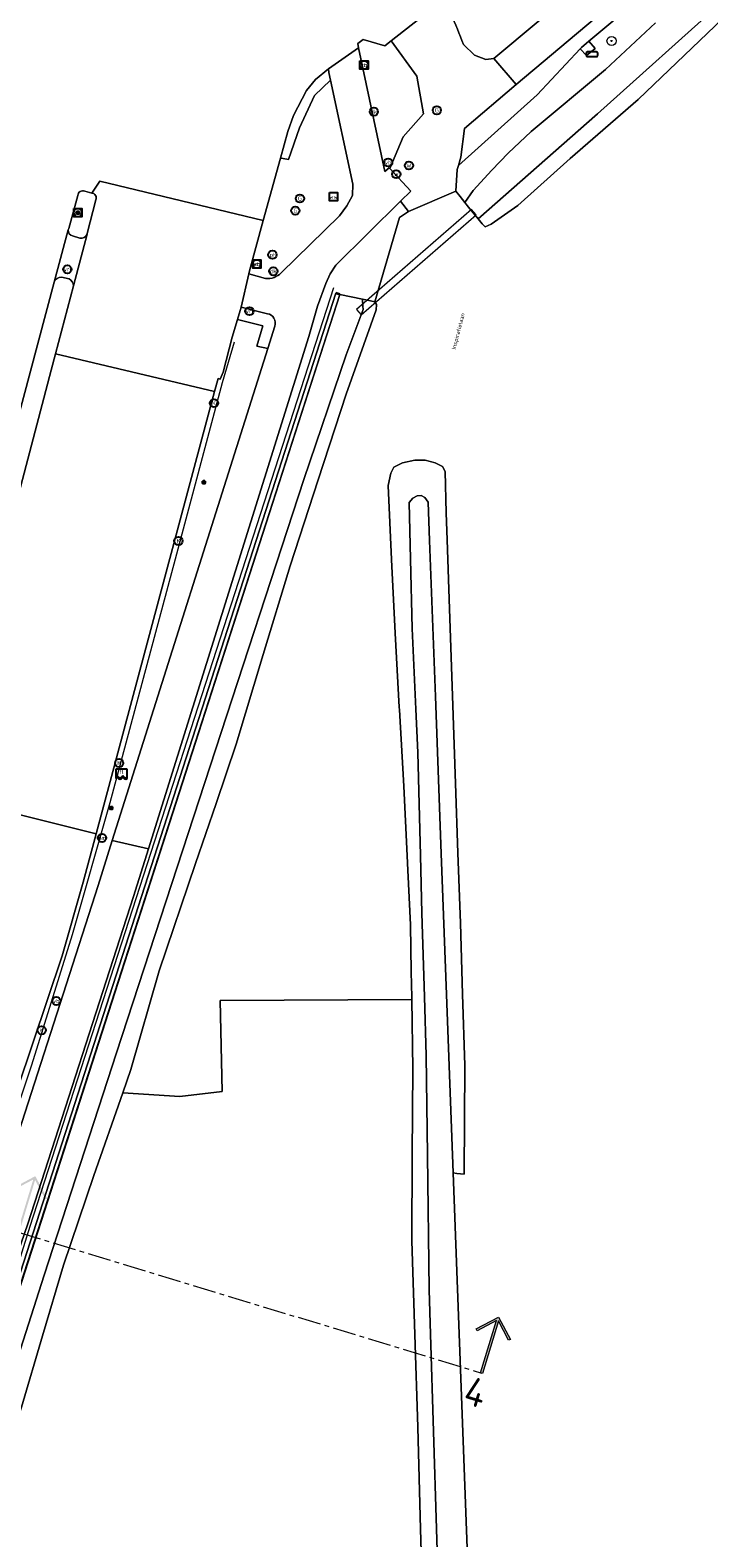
# Model space of a CAD drawing. Header units: metres. Extents: x 73718 to 76933, y 443658 to 446696.
# Tile 67 of 161: x 75015 to 75074, y 445392 to 445524. Entities that reach past the tile are written whole.
import ezdxf
from ezdxf.enums import TextEntityAlignment as Align

# ---------------------------------------------------------------- set-up
doc = ezdxf.new("R2010")
doc.units = ezdxf.units.M
doc.linetypes.add('AL-PROFIEL-SO', pattern=[6.4, 4, -0.8, 0.8, -0.8])
for name, color, linetype, lineweight in [('B-WE-GK-BESCHOEIING-G', 130, 'GK-BESCHOEIING-SO', 18), ('B-WE-GK-KADEMUUR-G', 150, 'Continuous', 35), ('B-WE-GK-KEERWAND_DAMWAND-G', 30, 'Continuous', 18), ('B-WE-GR-BOOM-S', 90, 'Continuous', 25), ('B-WE-GR-GRAS-GV', 60, 'Continuous', 13), ('B-WE-IE-MEUBILAIR-S', 7, 'Continuous', 25), ('B-WE-IE-MEUBILAIR_WEGMEUBILAIR-G', 7, 'Continuous', 18), ('B-WE-KW-KUNSTWERK_DUIKER-GV', 170, 'Continuous', 18), ('B-WE-OG-TERREIN_ERF-GV', 7, 'Continuous', 18), ('B-WE-OG-TERREIN_OEVER-GV', 7, 'Continuous', 18), ('B-WE-OG-TOPOGRAFIE-T18', 10, 'Continuous', 18), ('B-WE-OG-WATER_SLOOT-GV', 120, 'Continuous', 18), ('B-WE-OG-WEG-GV', 7, 'Continuous', 18), ('B-WE-VH-GESLOTENVERHARDING_ASFALT-GV', 10, 'Continuous', 18), ('B-WE-VH-GESLOTENVERHARDING_BETON-GV', 10, 'Continuous', 18), ('B-WE-VH-OPENVERHARDING_BETONELEMENT-GV', 30, 'Continuous', 18), ('B-WE-VH-OPENVERHARDING_BETONSTRAATSTEEN-GV', 30, 'Continuous', 18), ('B-WE-VH-OPENVERHARDING_TEGEL-GV', 30, 'Continuous', 18), ('X-XX-AL-VERWIJZING-S-500', 7, 'Continuous', 18)]:
    doc.layers.add(name, color=color, linetype=linetype, lineweight=lineweight)
doc.styles.add('NLCS-ISO', font='NLCS-ISO.ttf')
doc.styles.add('NLCS-ISO-M200-T18', font='NLCS-ISO.ttf', dxfattribs={"height": 0.36})
doc.linetypes.add('GK-BESCHOEIING-SO', pattern='A,18,-3,[1,NLCS.SHX,S=0.6,R=0,X=0,Y=0],-3', length=24)

# ---------------------------------------------------------------- blocks, each defined once
blk = doc.blocks.new('SIE-MEUBILAIR_BORD_WEGWIJZER-SO')
at = {"flags": 128}
blk.add_lwpolyline([(-1.8, 1.8), (1.8, 1.8), (1.8, -1.8), (-1.8, -1.8)], close=True, dxfattribs=at)
at = {"style": 'NLCS-ISO'}
blk.add_text('ww', height=1.8, dxfattribs=at).set_placement((0, 0), align=Align.MIDDLE_CENTER)
blk = doc.blocks.new('SIE-MEUBILAIR_BORD_VERKEER-SO')
at = {"flags": 128}
blk.add_lwpolyline([(-1.8, 1.8), (1.8, 1.8), (1.8, -1.8), (-1.8, -1.8)], close=True, dxfattribs=at)
at = {"style": 'NLCS-ISO'}
blk.add_text('vb', height=1.8, dxfattribs=at).set_placement((0, 0), align=Align.MIDDLE_CENTER)
blk = doc.blocks.new('SIE-MEUBILAIR_KAST-SO')
at = {"flags": 128}
blk.add_lwpolyline([(-2, -1), (2, -1, 0.414214), (2.5, -0.5), (2.5, 0.5, 0.414214), (2, 1), (-2, 1, 0.414214), (-2.5, 0.5), (-2.5, -0.5, 0.414214)], format="xyb", close=True, dxfattribs=at)
blk = doc.blocks.new('SIE-MEUBILAIR_PAAL_DRUKKNOPPAAL-SO')
blk.add_circle((0, 0), 1.8)
at = {"style": 'NLCS-ISO'}
blk.add_text('dk', height=1.8, dxfattribs=at).set_placement((0, 0), align=Align.MIDDLE_CENTER)
blk = doc.blocks.new('SIE-MEUBILAIR_PAAL_VRI-SO')
blk.add_circle((0, 0), 1.8)
at = {"style": 'NLCS-ISO'}
blk.add_text('vri', height=1.8, dxfattribs=at).set_placement((0, 0), align=Align.MIDDLE_CENTER)
blk = doc.blocks.new('SIE-MEUBILAIR_PAAL_VERKEERSBORD-SO')
blk.add_circle((0, 0), 1.8)
at = {"style": 'NLCS-ISO'}
blk.add_text('vb', height=1.8, dxfattribs=at).set_placement((0, 0), align=Align.MIDDLE_CENTER)
blk = doc.blocks.new('SIE-MEUBILAIR_PAAL_LICHTMAST-SO')
for points in [[(-0.62, 0), (-1, 0)], [(-0.71, 0.71), (-0.44, 0.44)], [(0, 1), (0, 0.62)], [(0.44, 0.44), (0.71, 0.71)], [(1, 0), (0.62, 0)], [(-0.71, -0.71), (-0.44, -0.44)], [(0, -0.62), (0, -1)], [(0.44, -0.44), (0.71, -0.71)]]:
    blk.add_lwpolyline(points)
blk.add_circle((0, 0), 0.5)
blk = doc.blocks.new('SIE-MEUBILAIR_PAAL_HECTOMETER-SO')
blk.add_circle((0, 0), 1.8)
at = {"style": 'NLCS-ISO'}
blk.add_text('hm', height=1.8, dxfattribs=at).set_placement((0, 0), align=Align.MIDDLE_CENTER)
blk = doc.blocks.new('SIE-MEUBILAIR_PAAL_PORTAAL-SO')
blk.add_circle((0, 0), 1.8)
at = {"style": 'NLCS-ISO'}
blk.add_text('pt', height=1.8, dxfattribs=at).set_placement((0, 0), align=Align.MIDDLE_CENTER)
blk = doc.blocks.new('SIE-MEUBILAIR_PUT_GASPUT-SO')
blk.add_circle((0, 0), 1.8)
at = {"style": 'NLCS-ISO'}
blk.add_text('G', height=1.8, dxfattribs=at).set_placement((0, 0), align=Align.MIDDLE_CENTER)
blk = doc.blocks.new('SIE-MEUBILAIR_PUT_WATERLEIDINGPUT-SO')
blk.add_circle((0, 0), 1.8)
at = {"style": 'NLCS-ISO'}
blk.add_text('W', height=1.8, dxfattribs=at).set_placement((0, 0), align=Align.MIDDLE_CENTER)
blk = doc.blocks.new('SIE-MEUBILAIR_PUT_KOLK-SO')
blk.add_circle((0, 0), 1.8)
at = {"style": 'NLCS-ISO'}
blk.add_text('K', height=1.8, dxfattribs=at).set_placement((0, 0), align=Align.MIDDLE_CENTER)
blk = doc.blocks.new('SIE-MEUBILAIR_SENSOR_FLITSER-SO')
for p, q in [((2.5, 1.25), (-2.5, 1.25)), ((-2.5, 1.25), (-2.5, -2.8125)), ((2.5, -2.8125), (2.5, 1.25))]:
    blk.add_line(p, q)
for centre, start, end in [((-1.875, -2.65625), 36.86989765, 143.13010235), ((-1.875, -2.96875), 36.86989765, 143.13010235), ((-1.875, -3.28125), 36.86989765, 143.13010235), ((-0.625, -1.71875), 216.86989765, 323.13010235), ((-0.625, -2.03125), 216.86989765, 323.13010235), ((-0.625, -2.34375), 216.86989765, 323.13010235), ((0.625, -2.65625), 36.86989765, 143.13010235), ((0.625, -2.96875), 36.86989765, 143.13010235), ((0.625, -3.28125), 36.86989765, 143.13010235), ((1.875, -1.71875), 216.86989765, 323.13010235), ((1.875, -2.03125), 216.86989765, 323.13010235), ((1.875, -2.34375), 216.86989765, 323.13010235)]:
    blk.add_arc(centre, 0.78125, start, end)
at = {"style": 'NLCS-ISO'}
blk.add_text('fl', height=1.8, dxfattribs=at).set_placement((0, 0), align=Align.MIDDLE_CENTER)
blk = doc.blocks.new('SGR-BOOM_GBKN-SO')
at = {"linetype": 'ByBlock', "lineweight": 18}
h = blk.add_hatch(color=0, dxfattribs=at)
h.dxf.hatch_style = 1
edge = h.paths.add_edge_path()
edge.add_arc((0, 0), 0.25, 0, 360)
at = {"color": 0, "linetype": 'ByBlock', "lineweight": 18}
for radius in [2, 0.25]:
    blk.add_circle((0, 0), radius, dxfattribs=at)
at = {"color": 0, "linetype": 'ByBlock', "lineweight": 18, "style": 'NLCS-ISO'}
blk.add_attdef('SOORT', (2.5, 0), '', height=1.5, dxfattribs=at)
blk = doc.blocks.new('*U119')
h = blk.add_hatch(color=256)
h.dxf.hatch_style = 1
h.paths.add_polyline_path([(0, 10.25), (-3.12, 7.12), (-2.88, 6.88), (-0.17, 9.58), (-0.17, 0), (0.17, 0), (0.17, 9.58), (2.88, 6.88), (3.12, 7.12)])
h = blk.add_hatch(color=256)
h.dxf.hatch_style = 1
h.paths.add_polyline_path([(84.71, 10.25), (87.84, 7.12), (87.59, 6.88), (84.89, 9.58), (84.89, 0), (84.54, 0), (84.54, 9.58), (81.84, 6.88), (81.59, 7.12)])
blk.add_lwpolyline([(84.71, 10.25), (87.84, 7.12), (87.59, 6.88), (84.89, 9.58), (84.89, 0), (84.54, 0), (84.54, 9.58), (81.84, 6.88), (81.59, 7.12), (84.71, 10.25)], close=True)
at = {"linetype": 'AL-PROFIEL-SO', "flags": 128}
blk.add_lwpolyline([(0, 0), (84.71, 0)], dxfattribs=at)
at = {"style": 'NLCS-ISO'}
for tag, p in [('Aanzicht1', (0, -1)), ('Aanzicht2', (84.71, -1))]:
    blk.add_attdef(tag, text='', height=5, dxfattribs=at).set_placement(p, align=Align.TOP_CENTER)

msp = doc.modelspace()

# ---------------------------------------------------------------- linework, layer by layer
at = {"layer": 'B-WE-GK-BESCHOEIING-G', "flags": 128}
msp.add_lwpolyline([(75022.623, 445434.695), (75039.031, 445484.847), (75042.721, 445495.768), (75044.206, 445499.718), (75044.187, 445500)], dxfattribs=at)
at = {"layer": 'B-WE-GK-KADEMUUR-G', "flags": 128}
msp.add_lwpolyline([(75042.166, 445501.047), (75041.824, 445501.154)], dxfattribs=at)
at = {"layer": 'B-WE-GK-KEERWAND_DAMWAND-G', "flags": 128}
msp.add_lwpolyline([(75042.166, 445501.047), (75007.294, 445392.858), (75000, 445370.227), (74999.783, 445369.294), (74996.356, 445358.66)], dxfattribs=at)
at = {"layer": 'B-WE-GR-GRAS-GV', "flags": 128}
msp.add_lwpolyline([(75049.487, 445384.165), (75049.246, 445393.002), (75049.002, 445401.929), (75048.733, 445410.041), (75048.462, 445418.235), (75048.516, 445425.729), (75048.57, 445433.299), (75048.466, 445439.346), (75031.715, 445439.261), (75031.891, 445431.315), (75028.183, 445430.874), (75023.179, 445431.202), (75020.648, 445423.946), (75018.002, 445416.117), (75016.176, 445409.939), (75014.331, 445403.699), (75012.692, 445398.783), (75011.037, 445393.818), (75009.184, 445387.801)], dxfattribs=at)
at = {"layer": 'B-WE-IE-MEUBILAIR_WEGMEUBILAIR-G', "flags": 128}
for points in [[(75041.607, 445501.626), (75015.043, 445419.504), (74996.085, 445358.746), (74988.404, 445335.234), (74982.572, 445318.018), (74946.528, 445190.854), (74941.468, 445172.053), (74939.359, 445158.202), (74939.346, 445158.119)], [(75032.917, 445496.856), (75031.869, 445493.293), (75027.773, 445477.886), (75022.056, 445456.573), (75018.761, 445445.022), (75015.196, 445433.621), (75013.29, 445427.872), (75011.351, 445422.208), (75009.253, 445416.563), (75005.152, 445405.292), (75001.256, 445394.001), (74997.678, 445382.507), (74990.48, 445359.627), (74979.832, 445325.153), (74973.128, 445302.151), (74963.206, 445267.526), (74953.328, 445232.886), (74943.442, 445198.269), (74940.207, 445186.453), (74937.324, 445175.044), (74934.703, 445163.382), (74931.167, 445145.793), (74929.176, 445133.922), (74928.566, 445129.505)]]:
    msp.add_lwpolyline(points, dxfattribs=at)
at = {"layer": 'B-WE-KW-KUNSTWERK_DUIKER-GV', "flags": 128}
msp.add_lwpolyline([(75054.099, 445508.009), (75053.706, 445508.462), (75043.637, 445499.719), (75044.03, 445499.266)], close=True, dxfattribs=at)
at = {"layer": 'B-WE-OG-TERREIN_ERF-GV', "flags": 128}
msp.add_lwpolyline([(75075.006, 445524.544), (75068.284, 445518.105), (75062.331, 445512.922), (75057.755, 445508.832), (75055.412, 445507.182), (75054.895, 445506.969), (75054.639, 445507.222), (75054.269, 445507.668), (75053.43, 445508.68), (75053.108, 445509.084), (75052.691, 445509.606), (75052.337, 445510.086), (75048.183, 445508.304), (75047.408, 445507.761), (75045.244, 445500.394), (75045.378, 445500.151), (75045.352, 445499.701), (75042.731, 445492.302), (75040.287, 445484.835), (75037.818, 445477.292), (75035.481, 445469.529), (75033.12, 445461.688), (75031.348, 445456.504), (75029.557, 445451.267), (75026.371, 445441.872), (75023.888, 445433.233), (75023.179, 445431.202), (75028.183, 445430.874), (75031.891, 445431.315), (75031.715, 445439.261), (75048.466, 445439.346), (75048.463, 445439.557), (75048.424, 445441.79), (75048.354, 445445.879), (75048.12, 445450.667), (75048.058, 445451.923), (75047.76, 445458.028), (75047.384, 445464.689), (75047.37, 445464.937), (75047.004, 445471.418), (75046.709, 445477.838), (75046.41, 445484.322), (75046.626, 445485.402), (75046.896, 445485.942), (75047.652, 445486.32), (75048.732, 445486.536), (75049.649, 445486.536), (75050.513, 445486.32), (75051.161, 445485.996), (75051.377, 445485.564), (75051.491, 445481.933), (75051.565, 445479.574), (75051.755, 445473.524), (75052.024, 445465.922), (75052.295, 445458.244), (75052.51, 445452.173), (75052.727, 445446.041), (75052.915, 445439.836), (75053.105, 445433.569), (75053.051, 445424.066), (75052.417, 445424.147), (75052.092, 445424.188), (75053.349, 445390.552)], dxfattribs=at)
at = {"layer": 'B-WE-OG-TERREIN_OEVER-GV', "flags": 128}
msp.add_lwpolyline([(75054.639, 445507.222), (75054.895, 445506.969), (75055.412, 445507.182), (75057.755, 445508.832), (75062.331, 445512.922), (75068.284, 445518.105), (75075.006, 445524.544), (75079.339, 445528.796), (75082.903, 445532.035), (75086.969, 445535.372), (75087.773, 445537.032), (75086.797, 445536.44), (75081.326, 445532), (75075.776, 445526.746), (75064.713, 445516.845), (75054.269, 445507.668)], close=True, dxfattribs=at)
for points in [[(75071.128, 445529.212), (75063.972, 445523.202), (75064.517, 445522.562), (75063.759, 445521.941), (75063.203, 445522.529), (75059.444, 445518.49), (75052.552, 445512.328), (75052.448, 445511.967), (75052.337, 445510.086), (75052.691, 445509.606), (75053.108, 445509.084), (75053.837, 445510.137), (75055.464, 445511.923), (75056.893, 445513.392), (75058.917, 445515.297), (75065.421, 445520.708), (75069.801, 445524.797)], [(75014.331, 445403.699), (75016.176, 445409.939), (75018.002, 445416.117), (75020.648, 445423.946), (75023.179, 445431.202), (75023.888, 445433.233), (75026.371, 445441.872), (75029.557, 445451.267), (75031.348, 445456.504), (75033.12, 445461.688), (75035.481, 445469.529), (75037.818, 445477.292), (75040.287, 445484.835), (75042.731, 445492.302), (75045.352, 445499.701), (75045.378, 445500.151), (75045.244, 445500.394), (75044.596, 445500.538), (75044.145, 445500.639), (75044.187, 445500), (75044.206, 445499.718), (75042.721, 445495.768), (75039.031, 445484.847), (75022.623, 445434.695), (75016.299, 445415.248), (75007.142, 445386.679)], [(75050.834, 445386.494), (75050.63, 445393.045), (75050.101, 445410.084), (75049.981, 445413.949), (75049.844, 445425.745), (75049.742, 445434.468), (75049.579, 445439.593), (75049.347, 445446.898), (75049.225, 445451.951), (75049.008, 445460.966), (75048.83, 445464.757), (75048.499, 445471.813), (75048.361, 445477.875), (75048.248, 445482.834), (75048.568, 445483.222), (75048.934, 445483.428), (75049.3, 445483.45), (75049.597, 445483.268), (75049.899, 445482.879), (75050.025, 445479.517), (75050.535, 445465.867), (75051.048, 445452.119), (75051.509, 445439.784), (75052.092, 445424.188), (75052.417, 445424.147), (75053.051, 445424.066), (75053.105, 445433.569), (75052.915, 445439.836), (75052.727, 445446.041), (75052.51, 445452.173), (75052.295, 445458.244), (75052.024, 445465.922), (75051.755, 445473.524), (75051.565, 445479.574), (75051.491, 445481.933), (75051.377, 445485.564), (75051.161, 445485.996), (75050.513, 445486.32), (75049.649, 445486.536), (75048.732, 445486.536), (75047.652, 445486.32), (75046.896, 445485.942), (75046.626, 445485.402), (75046.41, 445484.322), (75046.709, 445477.838), (75047.004, 445471.418), (75047.37, 445464.937), (75047.384, 445464.689), (75047.76, 445458.028), (75048.058, 445451.923), (75048.12, 445450.667), (75048.354, 445445.879), (75048.424, 445441.79), (75048.463, 445439.557), (75048.466, 445439.346), (75048.57, 445433.299), (75048.516, 445425.729), (75048.462, 445418.235), (75048.733, 445410.041), (75049.002, 445401.929), (75049.246, 445393.002), (75049.487, 445384.165)]]:
    msp.add_lwpolyline(points, dxfattribs=at)
at = {"layer": 'B-WE-OG-WATER_SLOOT-GV', "flags": 128}
for points in [[(75069.801, 445524.797), (75065.421, 445520.708), (75058.917, 445515.297), (75056.893, 445513.392), (75055.464, 445511.923), (75053.837, 445510.137), (75053.108, 445509.084), (75053.43, 445508.68), (75054.269, 445507.668), (75064.713, 445516.845), (75075.776, 445526.746)], [(75007.142, 445386.679), (75016.299, 445415.248), (75022.623, 445434.695), (75039.031, 445484.847), (75042.721, 445495.768), (75044.206, 445499.718), (75044.187, 445500), (75044.145, 445500.639), (75042.166, 445501.047), (75012.822, 445410.007), (75007.294, 445392.858), (75000, 445370.227)], [(75053.349, 445390.552), (75052.092, 445424.188), (75051.509, 445439.784), (75051.048, 445452.119), (75050.535, 445465.867), (75050.025, 445479.517), (75049.899, 445482.879), (75049.597, 445483.268), (75049.3, 445483.45), (75048.934, 445483.428), (75048.568, 445483.222), (75048.248, 445482.834), (75048.361, 445477.875), (75048.499, 445471.813), (75048.83, 445464.757), (75049.008, 445460.966), (75049.225, 445451.951), (75049.347, 445446.898), (75049.579, 445439.593), (75049.742, 445434.468), (75049.844, 445425.745), (75049.981, 445413.949), (75050.101, 445410.084), (75050.63, 445393.045), (75050.834, 445386.494)]]:
    msp.add_lwpolyline(points, dxfattribs=at)
at = {"layer": 'B-WE-OG-WEG-GV', "flags": 128}
for points in [[(75052.989, 445522.92), (75053.96, 445521.988), (75054.95, 445521.609), (75055.656, 445521.695), (75063.4, 445528.179), (75069.515, 445533.338), (75074.427, 445537.567)], [(75041.366, 445519.779), (75039.964, 445518.446), (75038.635, 445515.631), (75037.681, 445512.846), (75037.211, 445512.928), (75036.983, 445512.968), (75035.468, 445507.521), (75034.28, 445503.113), (75034.217, 445502.841), (75035.684, 445502.442)], [(75037.043, 445502.924), (75042.15, 445507.926), (75042.799, 445508.782), (75043.272, 445509.706), (75043.319, 445510.693), (75041.366, 445519.779)], [(75000, 445371.413), (75041.824, 445501.154), (75042.166, 445501.047), (75044.145, 445500.639), (75044.596, 445500.538), (75045.244, 445500.394), (75047.408, 445507.761), (75048.183, 445508.304), (75047.472, 445509.189), (75041.814, 445503.61), (75041.335, 445502.851), (75040.936, 445502.011), (75040.22, 445500), (75039.459, 445497.347), (75025.427, 445452.538), (75024.12, 445448.364), (75014.885, 445419.726), (75009.877, 445405.275), (74996.938, 445365.11)], [(74993.811, 445365.887), (75006.746, 445406.176), (75011.816, 445420.805), (75021.024, 445449.335), (75022.262, 445453.254), (75035.867, 445496.302), (75034.922, 445496.505), (75035.427, 445498.307), (75033.216, 445498.839), (75032.753, 445497.309), (75031.972, 445494.244), (75031.718, 445493.628), (75031.527, 445493.688), (75031.214, 445492.556), (75020.861, 445453.852), (75019.729, 445449.621), (75017.886, 445443.172), (75012.719, 445427.807), (75007.568, 445414.438), (75002.196, 445399.732), (75000, 445393.021), (74996.775, 445382.714)]]:
    msp.add_lwpolyline(points, dxfattribs=at)
at = {"layer": 'B-WE-OG-WEG-GV'}
for points in [[(75051.888, 445525.579, -0.0171178), (75052.989, 445522.92)], [(75035.684, 445502.442, 0.2296599), (75037.043, 445502.924)]]:
    msp.add_lwpolyline(points, format="xyb", dxfattribs=at)
at = {"layer": 'B-WE-OG-WEG-GV', "flags": 128}
msp.add_lwpolyline([(75046.669, 445523.242), (75046.102, 445522.8), (75044.219, 445523.353), (75043.761, 445522.982), (75043.811, 445522.617), (75046.119, 445511.791), (75046.502, 445512.118), (75046.558, 445512.058), (75047.73, 445514.822), (75049.501, 445516.847), (75048.903, 445520.144)], close=True, dxfattribs=at)
at = {"layer": 'B-WE-VH-GESLOTENVERHARDING_ASFALT-GV', "flags": 128}
for points in [[(75019.857, 445510.084), (75020.483, 445509.914), (75021.168, 445510.949), (75035.468, 445507.521), (75036.983, 445512.968), (75037.618, 445515.289), (75038.135, 445516.697), (75039.255, 445518.887), (75040.06, 445519.859), (75041.181, 445520.782), (75043.811, 445522.617), (75043.761, 445522.982), (75044.219, 445523.353), (75046.102, 445522.8), (75046.669, 445523.242), (75051.11, 445526.702)], [(75011.986, 445512.611), (75010.806, 445508.105), (75010.09, 445505.47), (75009.789, 445504.336), (75009.186, 445502.068), (75006.412, 445492.083), (75005.958, 445489.667), (75003.083, 445478.613), (75001.609, 445473.552), (75000.415, 445470.081), (74999.715, 445469.726), (74999.378, 445469.803), (74993.398, 445460.255), (75005.352, 445457.705), (75017.191, 445502.117)], [(75034.217, 445502.841), (75034.28, 445503.113), (75035.468, 445507.521), (75021.168, 445510.949), (75020.483, 445509.914)], [(75018.455, 445506.806), (75019.248, 445509.708)], [(75020.835, 445509.303), (75020.082, 445506.38)], [(75017.191, 445502.117), (75018.422, 445506.682)], [(75020.061, 445506.3), (75018.875, 445501.79), (75017.311, 445495.847), (75031.214, 445492.556), (75031.527, 445493.688), (75031.718, 445493.628), (75031.972, 445494.244), (75032.753, 445497.309), (75033.216, 445498.839), (75033.548, 445499.937), (75034.217, 445502.841)]]:
    msp.add_lwpolyline(points, dxfattribs=at)
at = {"layer": 'B-WE-VH-GESLOTENVERHARDING_ASFALT-GV'}
for points in [[(75019.248, 445509.708, -0.4625803), (75019.857, 445510.084)], [(75020.483, 445509.914, -0.47719), (75020.835, 445509.303)], [(75018.422, 445506.682, -0.0717893), (75018.455, 445506.806)], [(75020.082, 445506.38, -0.0412303), (75020.061, 445506.3)]]:
    msp.add_lwpolyline(points, format="xyb", dxfattribs=at)
at = {"layer": 'B-WE-VH-GESLOTENVERHARDING_ASFALT-GV', "flags": 128}
for points in [[(75031.214, 445492.556), (75017.311, 445495.847), (75016.932, 445494.411), (75007.149, 445457.259), (75020.861, 445453.852)], [(75017.886, 445443.172), (75019.729, 445449.621), (75020.861, 445453.852), (75007.149, 445457.259), (75003.389, 445442.979), (74989.069, 445388.603), (74985.092, 445369.207), (74984.769, 445368.135), (74991.906, 445366.361), (74996.997, 445382.661), (74996.775, 445382.714), (75000, 445393.021), (75002.196, 445399.732), (75007.568, 445414.438), (75012.719, 445427.807)]]:
    msp.add_lwpolyline(points, close=True, dxfattribs=at)
at = {"layer": 'B-WE-VH-GESLOTENVERHARDING_BETON-GV', "flags": 128}
msp.add_lwpolyline([(75041.366, 445519.779), (75041.223, 445520.445), (75041.181, 445520.782), (75040.06, 445519.859), (75039.255, 445518.887), (75038.135, 445516.697), (75037.618, 445515.289), (75036.983, 445512.968), (75037.211, 445512.928), (75037.681, 445512.846), (75038.635, 445515.631), (75039.964, 445518.446)], close=True, dxfattribs=at)
at = {"layer": 'B-WE-VH-OPENVERHARDING_BETONELEMENT-GV', "flags": 128}
for points in [[(75100.879, 445560.287), (75098.589, 445562.124), (75098.36, 445561.813), (75093.388, 445555.596), (75089.787, 445551.74), (75085.821, 445547.905), (75074.472, 445537.602), (75074.427, 445537.567), (75069.515, 445533.338), (75063.4, 445528.179), (75055.656, 445521.695), (75057.592, 445519.412), (75071.414, 445531.045), (75074.536, 445533.632), (75084.932, 445542.953), (75089.284, 445546.977), (75092.111, 445549.718), (75094.803, 445552.636), (75097.372, 445555.666), (75099.764, 445558.831)], [(74995.907, 445358.805), (74996.005, 445358.771), (74996.085, 445358.746), (74996.356, 445358.66), (74999.783, 445369.294), (75000, 445370.227), (75007.294, 445392.858), (75012.822, 445410.007), (75042.166, 445501.047), (75041.824, 445501.154), (75000, 445371.413)]]:
    msp.add_lwpolyline(points, close=True, dxfattribs=at)
at = {"layer": 'B-WE-VH-OPENVERHARDING_BETONSTRAATSTEEN-GV', "flags": 128}
for points in [[(75051.888, 445525.579), (75051.11, 445526.702), (75046.669, 445523.242), (75048.903, 445520.144), (75049.501, 445516.847), (75047.73, 445514.822), (75046.558, 445512.058), (75048.391, 445510.086), (75047.472, 445509.189), (75048.183, 445508.304), (75052.337, 445510.086), (75052.448, 445511.967), (75052.552, 445512.328), (75052.76, 445513.05), (75053.069, 445515.548), (75057.592, 445519.412)], [(75057.592, 445519.412), (75055.656, 445521.695), (75054.95, 445521.609), (75053.96, 445521.988), (75052.989, 445522.92)], [(75020.483, 445509.914), (75019.857, 445510.084)], [(75019.248, 445509.708), (75018.455, 445506.806)], [(75020.082, 445506.38), (75020.835, 445509.303)], [(75018.793, 445506.161), (75019.433, 445505.963)], [(75017.191, 445502.117), (75005.352, 445457.705), (74997.756, 445429.208), (74981.401, 445368.972)], [(75018.49, 445502.407), (75017.837, 445502.541)], [(74984.769, 445368.135), (74985.092, 445369.207), (74989.069, 445388.603), (75003.389, 445442.979), (75007.149, 445457.259), (75016.932, 445494.411), (75017.311, 445495.847), (75018.875, 445501.79)]]:
    msp.add_lwpolyline(points, dxfattribs=at)
at = {"layer": 'B-WE-VH-OPENVERHARDING_BETONSTRAATSTEEN-GV'}
for points in [[(75052.989, 445522.92, 0.0171178), (75051.888, 445525.579)], [(75019.857, 445510.084, 0.4625803), (75019.248, 445509.708)], [(75020.835, 445509.303, 0.47719), (75020.483, 445509.914)], [(75018.422, 445506.682, 0.3923326), (75018.793, 445506.161)], [(75018.455, 445506.806, 0.0717893), (75018.422, 445506.682)], [(75019.433, 445505.963, 0.3914265), (75020.061, 445506.3)], [(75020.061, 445506.3, 0.0412303), (75020.082, 445506.38)], [(75017.837, 445502.541, 0.3669489), (75017.191, 445502.117)], [(75018.875, 445501.79, 0.2586191), (75018.49, 445502.407)]]:
    msp.add_lwpolyline(points, format="xyb", dxfattribs=at)
at = {"layer": 'B-WE-VH-OPENVERHARDING_TEGEL-GV', "flags": 128}
for points in [[(75071.414, 445531.045), (75057.592, 445519.412), (75053.069, 445515.548), (75052.76, 445513.05), (75052.552, 445512.328), (75059.444, 445518.49), (75063.203, 445522.529), (75063.317, 445522.651), (75063.972, 445523.202), (75071.128, 445529.212)], [(75022.262, 445453.254), (75025.427, 445452.538), (75039.459, 445497.347), (75040.22, 445500), (75040.936, 445502.011), (75041.335, 445502.851), (75041.814, 445503.61), (75047.472, 445509.189), (75048.391, 445510.086), (75046.558, 445512.058), (75046.502, 445512.118), (75046.119, 445511.791), (75043.811, 445522.617), (75041.181, 445520.782), (75041.223, 445520.445), (75041.366, 445519.779), (75043.319, 445510.693), (75043.272, 445509.706), (75042.799, 445508.782), (75042.15, 445507.926), (75037.043, 445502.924)], [(75018.422, 445506.682), (75017.191, 445502.117)], [(75019.433, 445505.963), (75018.793, 445506.161)], [(75018.875, 445501.79), (75020.061, 445506.3)], [(75017.837, 445502.541), (75018.49, 445502.407)], [(75035.684, 445502.442), (75034.217, 445502.841), (75033.548, 445499.937), (75035.848, 445499.357)], [(75033.548, 445499.937), (75033.216, 445498.839), (75035.427, 445498.307), (75034.922, 445496.505), (75035.867, 445496.302), (75036.49, 445498.273)], [(75035.848, 445499.357), (75033.548, 445499.937)], [(75036.49, 445498.273), (75035.867, 445496.302), (75022.262, 445453.254)]]:
    msp.add_lwpolyline(points, dxfattribs=at)
for points in [[(75063.972, 445523.202), (75063.317, 445522.651), (75063.203, 445522.529), (75063.759, 445521.941), (75064.517, 445522.562)], [(75025.427, 445452.538), (75022.262, 445453.254), (75021.024, 445449.335), (75011.816, 445420.805), (75006.746, 445406.176), (74993.811, 445365.887), (74996.938, 445365.11), (75009.877, 445405.275), (75014.885, 445419.726), (75024.12, 445448.364)]]:
    msp.add_lwpolyline(points, close=True, dxfattribs=at)
at = {"layer": 'B-WE-VH-OPENVERHARDING_TEGEL-GV'}
for points in [[(75018.793, 445506.161, -0.3923326), (75018.422, 445506.682)], [(75020.061, 445506.3, -0.3914265), (75019.433, 445505.963)], [(75017.191, 445502.117, -0.3669489), (75017.837, 445502.541)], [(75018.49, 445502.407, -0.2586191), (75018.875, 445501.79)], [(75037.043, 445502.924, -0.2296599), (75035.684, 445502.442)], [(75035.848, 445499.357, -0.4541224), (75036.49, 445498.273)], [(75036.49, 445498.273, 0.4541224), (75035.848, 445499.357)]]:
    msp.add_lwpolyline(points, format="xyb", dxfattribs=at)

# ---------------------------------------------------------------- block references
at = {"layer": 'B-WE-GR-BOOM-S', "xscale": 0.2, "yscale": 0.2, "zscale": 0.2}
msp.add_blockref('SGR-BOOM_GBKN-SO', (75065.947, 445523.219), dxfattribs=at)
at = {"layer": 'B-WE-IE-MEUBILAIR-S', "xscale": 0.2, "yscale": 0.2, "zscale": 0.2}
for name, p in [('SIE-MEUBILAIR_KAST-SO', (75064.234, 445522.056)), ('SIE-MEUBILAIR_BORD_VERKEER-SO', (75044.288, 445521.121)), ('SIE-MEUBILAIR_PAAL_VRI-SO', (75044.288, 445521.121)), ('SIE-MEUBILAIR_PAAL_DRUKKNOPPAAL-SO', (75045.149, 445517.025)), ('SIE-MEUBILAIR_PUT_GASPUT-SO', (75050.662, 445517.156)), ('SIE-MEUBILAIR_PAAL_VERKEERSBORD-SO', (75046.408, 445512.581)), ('SIE-MEUBILAIR_PUT_WATERLEIDINGPUT-SO', (75048.219, 445512.318)), ('SIE-MEUBILAIR_PUT_WATERLEIDINGPUT-SO', (75047.11, 445511.565)), ('SIE-MEUBILAIR_BORD_WEGWIJZER-SO', (75041.618, 445509.592)), ('SIE-MEUBILAIR_PUT_GASPUT-SO', (75038.28, 445508.372)), ('SIE-MEUBILAIR_PUT_GASPUT-SO', (75038.681, 445509.437)), ('SIE-MEUBILAIR_BORD_VERKEER-SO', (75019.256, 445508.197)), ('SIE-MEUBILAIR_PAAL_PORTAAL-SO', (75019.256, 445508.197)), ('SIE-MEUBILAIR_PAAL_LICHTMAST-SO', (75019.256, 445508.197)), ('SIE-MEUBILAIR_PAAL_LICHTMAST-SO', (75019.256, 445508.197)), ('SIE-MEUBILAIR_PAAL_PORTAAL-SO', (75036.279, 445504.512)), ('SIE-MEUBILAIR_PAAL_VRI-SO', (75018.343, 445503.238)), ('SIE-MEUBILAIR_BORD_VERKEER-SO', (75034.914, 445503.708)), ('SIE-MEUBILAIR_PAAL_VRI-SO', (75034.914, 445503.708)), ('SIE-MEUBILAIR_PAAL_DRUKKNOPPAAL-SO', (75036.353, 445503.069)), ('SIE-MEUBILAIR_PAAL_VRI-SO', (75034.266, 445499.58)), ('SIE-MEUBILAIR_PUT_KOLK-SO', (75031.162, 445491.526)), ('SIE-MEUBILAIR_PAAL_LICHTMAST-SO', (75030.277, 445484.614)), ('SIE-MEUBILAIR_PUT_KOLK-SO', (75028.055, 445479.48)), ('SIE-MEUBILAIR_PUT_KOLK-SO', (75022.873, 445460.041)), ('SIE-MEUBILAIR_SENSOR_FLITSER-SO', (75023.065, 445459.256)), ('SIE-MEUBILAIR_PAAL_LICHTMAST-SO', (75022.171, 445456.112)), ('SIE-MEUBILAIR_PAAL_HECTOMETER-SO', (75021.374, 445453.492)), ('SIE-MEUBILAIR_PAAL_VERKEERSBORD-SO', (75017.369, 445439.227)), ('SIE-MEUBILAIR_PUT_KOLK-SO', (75016.083, 445436.664))]:
    msp.add_blockref(name, p, dxfattribs=at)
at = {"layer": 'X-XX-AL-VERWIJZING-S-500', "xscale": 0.4999999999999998, "yscale": 0.4999999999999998, "zscale": 0.4999999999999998, "rotation": 343.0813557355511}
msp.add_blockref('*U119', (75014.042, 445418.999), dxfattribs=at).add_auto_attribs({'Aanzicht1': '4', 'Aanzicht2': '4'})

# ---------------------------------------------------------------- texts
at = {"layer": 'B-WE-OG-TOPOGRAFIE-T18', "style": 'NLCS-ISO-M200-T18'}
msp.add_text('Inspiratielaan', height=0.36, rotation=75.5, dxfattribs=at).set_placement((75052.585, 445497.812), align=Align.MIDDLE)

doc.saveas('drawing.dxf')
